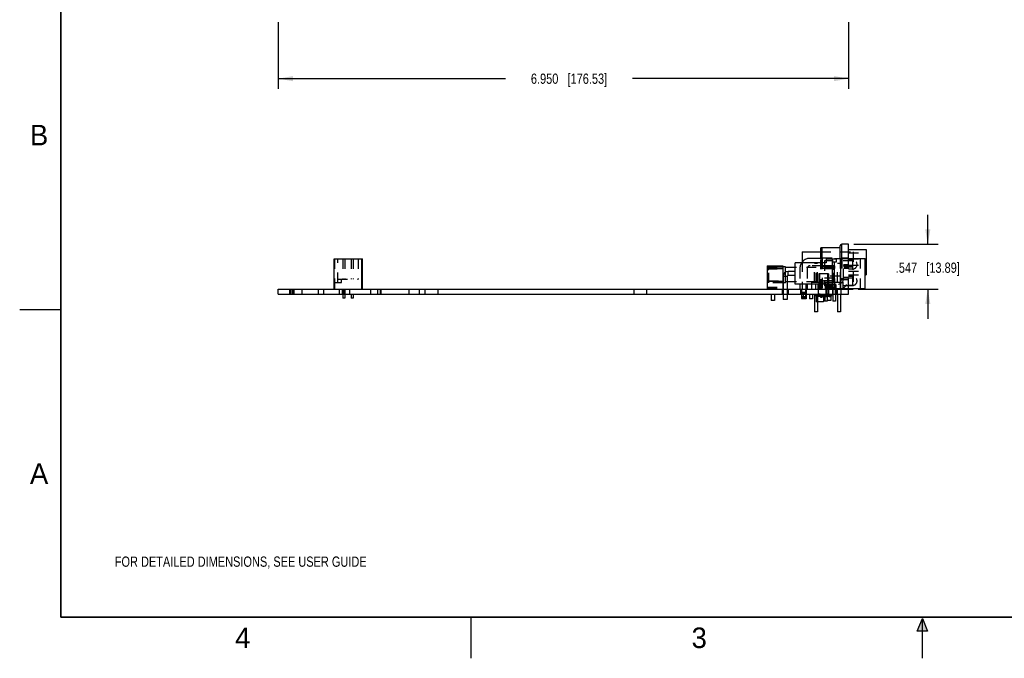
# Model space of a CAD drawing. Header units: inches. Extents: x 0 to 22, y 0 to 17.
# Tile 1 of 9: x 0 to 12, y 0 to 7.8. Entities that reach past the tile are written whole.
import ezdxf

# ---------------------------------------------------------------- set-up
doc = ezdxf.new("R2010")
doc.units = ezdxf.units.IN
doc.header["$LTSCALE"] = 1.21
doc.header["$MEASUREMENT"] = 0
doc.linetypes.add('HIDDEN', pattern=[0.2, 0.1, -0.1])
doc.layers.get('0').update_dxf_attribs({"linetype": 'CONTINUOUS'})
for name, color, linetype in [('DEFAULT_2', 8, 'HIDDEN'), ('DETAIL', 7, 'CONTINUOUS'), ('DIMENSIONS', 7, 'CONTINUOUS')]:
    doc.layers.add(name, color=color, linetype=linetype)
doc.styles.get("Standard").update_dxf_attribs({"font": 'txt', "width": 0.8})
doc.styles.add('TEXTSTYLE_2', font='txt')
doc.dimstyles.new('DIMSTYLE_1', dxfattribs={"dimtxt": 0.125, "dimasz": 0.18, "dimexe": 0.18, "dimexo": 0.0625, "dimgap": 0.09, "dimtad": 0, "dimtih": 1, "dimtoh": 1, "dimdec": 3, "dimzin": 4, "dimdsep": 46, "dimtxsty": 'STANDARD', "dimblk": '_FILLED', "dimblk1": '_FILLED', "dimblk2": '_FILLED', "dimcen": 0.09, "dimadec": 0, "dimazin": 0, "dimtp": 0.01, "dimtm": 0.01, "dimtfac": 1, "dimtdec": 3, "dimtofl": 0, "dimtmove": 0, "dimatfit": 3, "dimldrblk": '_FILLED', "dimfxl": 1, "dimtolj": 1, "dimtzin": 4, "dimarcsym": 0})

# ---------------------------------------------------------------- blocks, each defined once
blk = doc.blocks.new('_FILLED')
at = {"color": 0, "linetype": 'BYBLOCK'}
blk.add_solid([(0, 0), (-1, 0.174), (-1, -0.174)], dxfattribs=at)
blk = doc.blocks.new('*D0')
at = {"layer": 'DIMENSIONS', "color": 2, "linetype": 'CONTINUOUS'}
for p, q in [((3.151, 7.75), (3.151, 6.938)), ((10.101, 7.75), (10.101, 6.938)), ((3.151, 7.063), (5.919, 7.063)), ((10.101, 7.063), (7.469, 7.063))]:
    blk.add_line(p, q, dxfattribs=at)
at = {"layer": 'DIMENSIONS', "color": 2, "linetype": 'CONTINUOUS', "xscale": 0.18, "yscale": 0.18, "zscale": 0.18, "rotation": 180}
blk.add_blockref('_FILLED', (3.151, 7.063), dxfattribs=at)
at = {"layer": 'DIMENSIONS', "color": 2, "linetype": 'CONTINUOUS', "xscale": 0.18, "yscale": 0.18, "zscale": 0.18}
blk.add_blockref('_FILLED', (10.101, 7.063), dxfattribs=at)
at = {"layer": 'DIMENSIONS', "color": 2, "linetype": 'CONTINUOUS', "insert": (6.694, 7.125), "char_height": 0.125, "width": 1.425, "attachment_point": 2, "line_spacing_factor": 0.9}
blk.add_mtext('6.950{\\Ftxt.shx;\\W1.000000;\\H0.125000; }[176.53]', dxfattribs=at)
blk = doc.blocks.new('*D2')
at = {"layer": 'DIMENSIONS', "color": 2, "linetype": 'CONTINUOUS'}
for p, q in [((11.066, 5.045), (11.066, 5.405)), ((10.163, 5.045), (11.191, 5.045)), ((10.218, 4.498), (11.191, 4.498)), ((11.066, 4.498), (11.066, 4.138))]:
    blk.add_line(p, q, dxfattribs=at)
at = {"layer": 'DIMENSIONS', "color": 2, "linetype": 'CONTINUOUS', "xscale": 0.18, "yscale": 0.18, "zscale": 0.18}
for p, rotation in [((11.066, 5.045), 270), ((11.066, 4.498), 90)]:
    blk.add_blockref('_FILLED', p, dxfattribs=dict(at, rotation=rotation))
at = {"layer": 'DIMENSIONS', "color": 2, "linetype": 'CONTINUOUS', "insert": (11.066, 4.822), "char_height": 0.125, "width": 1.225, "attachment_point": 2, "line_spacing_factor": 0.9}
blk.add_mtext('.547{\\Ftxt.shx;\\W1.000000;\\H0.125000; }[13.89]', dxfattribs=at)

msp = doc.modelspace()

# ---------------------------------------------------------------- hatches: boundary and pattern name
at = {"linetype": 'CONTINUOUS'}
msp.add_hatch(color=2, dxfattribs=at).paths.add_polyline_path([(10.9375, 0.3287), (11, 0.485), (11.0625, 0.3287)])

# ---------------------------------------------------------------- linework, layer by layer
at = {"color": 7, "linetype": 'CONTINUOUS'}
for p, q in [((10.1005, 5.0452), (10.0175, 5.0452)), ((10.0175, 4.8722), (10.0175, 5.0452)), ((10.1005, 4.8722), (10.1005, 5.0452)), ((9.5365, 4.9512), (9.7625, 4.9512)), ((9.5365, 4.9512), (9.5365, 4.8293)), ((9.9975, 5.0017), (9.7625, 5.0017)), ((9.7625, 4.8732), (9.7625, 5.0017)), ((9.7775, 4.9957), (9.7625, 4.9957)), ((9.7775, 4.8192), (9.7775, 4.9957)), ((9.9975, 4.8722), (9.9975, 5.0252)), ((10.1005, 4.9822), (10.3155, 4.9822)), ((10.3155, 4.9822), (10.3155, 4.6742)), ((3.8305, 4.4982), (3.8305, 4.8682)), ((3.8305, 4.8682), (4.1755, 4.8682)), ((4.1705, 4.4982), (4.1705, 4.8682)), ((4.1755, 4.4982), (4.1755, 4.8682)), ((9.8265, 4.8192), (9.4515, 4.8192)), ((9.4515, 4.5602), (9.4515, 4.8192)), ((9.7775, 4.8732), (9.6315, 4.8732)), ((9.8265, 4.8672), (9.9509, 4.8672)), ((9.8265, 4.8672), (9.8265, 4.8192)), ((9.8985, 4.8672), (9.8985, 4.5122)), ((9.9509, 4.8272), (9.8985, 4.8272)), ((9.9273, 4.8722), (10.3035, 4.8722)), ((9.9273, 4.8672), (9.9273, 4.8722)), ((9.9273, 4.5522), (9.9273, 4.8272)), ((9.9509, 4.8672), (9.9509, 4.8272)), ((10.0062, 4.5072), (10.0062, 4.8722)), ((10.3035, 4.5072), (10.3035, 4.8722)), ((9.1083, 4.7804), (9.2983, 4.7804)), ((9.1083, 4.7804), (9.1083, 4.4982)), ((9.1083, 4.7709), (9.2983, 4.7709)), ((9.1083, 4.7516), (9.2983, 4.7516)), ((9.2983, 4.7804), (9.2983, 4.4982)), ((9.3335, 4.7716), (9.2983, 4.7716)), ((9.3335, 4.7064), (9.3335, 4.7716)), ((9.4515, 4.7608), (9.3335, 4.7608)), ((9.4515, 4.7142), (9.3635, 4.7142)), ((9.3635, 4.6642), (9.3635, 4.7142)), ((9.9273, 4.7804), (9.8985, 4.7804)), ((9.9273, 4.7782), (9.8985, 4.7782)), ((9.9273, 4.7694), (9.8985, 4.7694)), ((9.9273, 4.7516), (9.8985, 4.7516)), ((9.1083, 4.5948), (9.2983, 4.5948)), ((9.3015, 4.5747), (9.2983, 4.5747)), ((9.3515, 4.6522), (9.3015, 4.6522)), ((9.3015, 4.6522), (9.3015, 4.4982)), ((9.3515, 4.6522), (9.3515, 4.4982)), ((9.4515, 4.5856), (9.3515, 4.5856)), ((9.4515, 4.6642), (9.3635, 4.6642)), ((9.8265, 4.5602), (9.4515, 4.5602)), ((9.5065, 4.5602), (9.5065, 4.4982)), ((9.5805, 4.5602), (9.5805, 4.4982)), ((9.5965, 4.5602), (9.5965, 4.4982)), ((9.6545, 4.4982), (9.6545, 4.5602)), ((9.7427, 4.4982), (9.7427, 4.5602)), ((9.8185, 4.5602), (9.8185, 4.4982)), ((9.8265, 4.5602), (9.8265, 4.5122)), ((9.9273, 4.5948), (9.8985, 4.5948)), ((10.3035, 4.6742), (10.3155, 4.6742)), ((3.1505, 4.4362), (3.1505, 4.4982)), ((3.1505, 4.4982), (10.1555, 4.4982)), ((9.2033, 4.5002), (9.1533, 4.5002)), ((9.1533, 4.4982), (9.1533, 4.5002)), ((9.2033, 4.4982), (9.2033, 4.5002)), ((9.8265, 4.5122), (9.9509, 4.5122)), ((9.8345, 4.5122), (9.8345, 4.4982)), ((9.8877, 4.5002), (9.8377, 4.5002)), ((9.8377, 4.4982), (9.8377, 4.5002)), ((9.8877, 4.4982), (9.8877, 4.5002)), ((9.8985, 4.5522), (9.9509, 4.5522)), ((9.9273, 4.5072), (9.9273, 4.5122)), ((9.9273, 4.5072), (10.3035, 4.5072)), ((9.9327, 4.4982), (9.9327, 4.5072)), ((9.9345, 4.4982), (9.9345, 4.5072)), ((9.9509, 4.5122), (9.9509, 4.5522)), ((10.0345, 4.4982), (10.0345, 4.5072)), ((10.1005, 4.4362), (10.1005, 4.5072)), ((10.1555, 4.5072), (10.1555, 4.4982)), ((3.1505, 4.4362), (10.1005, 4.4362)), ((3.938, 4.4362), (3.938, 4.3862)), ((3.963, 4.3862), (3.938, 4.3862)), ((3.963, 4.4362), (3.963, 4.3862)), ((4.038, 4.4362), (4.038, 4.3862)), ((4.063, 4.3862), (4.038, 4.3862)), ((4.063, 4.4362), (4.063, 4.3862)), ((9.1568, 4.4362), (9.1568, 4.3582)), ((9.1998, 4.3582), (9.1568, 4.3582)), ((9.1998, 4.4362), (9.1998, 4.3582)), ((9.3015, 4.4362), (9.3015, 4.3732)), ((9.3515, 4.3732), (9.3015, 4.3732)), ((9.3515, 4.4362), (9.3515, 4.3732)), ((9.5265, 4.4362), (9.5265, 4.3849)), ((9.5265, 4.3906), (9.5765, 4.3906)), ((9.5265, 4.3849), (9.5765, 4.3849)), ((9.5465, 4.3849), (9.5465, 4.3792)), ((9.5825, 4.3792), (9.5465, 4.3792)), ((9.5765, 4.4362), (9.5765, 4.3849)), ((9.5825, 4.4362), (9.5825, 4.3792)), ((9.6245, 4.4362), (9.6245, 4.3792)), ((9.6605, 4.3792), (9.6245, 4.3792)), ((9.6605, 4.4362), (9.6605, 4.3792)), ((9.687, 4.4362), (9.687, 4.2232)), ((9.722, 4.4362), (9.722, 4.2232)), ((9.7945, 4.3442), (9.722, 4.3442)), ((9.7625, 4.3982), (9.7625, 4.4362)), ((9.7775, 4.3982), (9.7625, 4.3982)), ((9.7775, 4.3982), (9.7775, 4.4362)), ((9.7945, 4.4362), (9.7945, 4.3442)), ((9.7945, 4.4092), (9.8105, 4.4092)), ((9.8105, 4.4362), (9.8105, 4.3532)), ((9.8405, 4.3532), (9.8105, 4.3532)), ((9.8185, 4.4362), (9.8185, 4.4052)), ((9.8345, 4.4052), (9.8185, 4.4052)), ((9.8345, 4.4362), (9.8345, 4.4052)), ((9.8405, 4.4362), (9.8405, 4.3532)), ((9.8405, 4.4092), (9.8412, 4.4092)), ((9.8412, 4.4362), (9.8412, 4.3582)), ((9.8842, 4.3582), (9.8412, 4.3582)), ((9.8842, 4.4362), (9.8842, 4.3582)), ((9.9105, 4.4362), (9.9105, 4.3532)), ((9.9405, 4.3532), (9.9105, 4.3532)), ((9.9405, 4.4362), (9.9405, 4.3532)), ((9.967, 4.4362), (9.967, 4.2232)), ((10.002, 4.4362), (10.002, 4.2232)), ((9.722, 4.2232), (9.687, 4.2232)), ((10.002, 4.2232), (9.967, 4.2232))]:
    msp.add_line(p, q, dxfattribs=at)
at = {"color": 2, "linetype": 'CONTINUOUS'}
for p, q in [((0, 4.25), (0.5, 4.25)), ((5.5, 0), (5.5, 0.5)), ((10.9375, 0.3287), (11, 0.485)), ((11, 0.485), (11.0625, 0.3287)), ((11, 0), (11, 0.485)), ((11.0625, 0.3287), (10.9375, 0.3287))]:
    msp.add_line(p, q, dxfattribs=at)
at = {"color": 7, "linetype": 'CONTINUOUS', "const_width": 0.02}
for points in [[(0.5, 16.5), (0.5, 0.5)], [(0.5, 0.5), (21.5, 0.5)]]:
    msp.add_lwpolyline(points, dxfattribs=at)
at = {"color": 7, "linetype": 'CONTINUOUS'}
for centre, radius, start, end in [((10.0175, 5.0252), 0.02, 90, 180), ((9.6315, 4.7482), 0.125, 90, 145.37093), ((9.3635, 4.6522), 0.062, 90, 180), ((9.3635, 4.6522), 0.012, 90, 180), ((9.872, 4.4362), 0.027, 296.87359, 360)]:
    msp.add_arc(centre, radius, start, end, dxfattribs=at)
at = {"layer": 'DEFAULT_2', "color": 8, "linetype": 'HIDDEN'}
for p, q in [((9.7625, 4.9512), (10.1555, 4.9512)), ((10.1005, 4.9407), (10.3155, 4.9407)), ((10.1555, 4.9512), (10.1555, 4.5072)), ((3.8355, 4.8682), (3.8355, 4.4982)), ((3.8755, 4.5782), (3.8755, 4.8682)), ((3.938, 4.8682), (3.938, 4.6182)), ((3.963, 4.8682), (3.963, 4.6182)), ((4.038, 4.8682), (4.038, 4.6182)), ((4.063, 4.8682), (4.063, 4.6182)), ((4.1255, 4.8682), (4.1255, 4.6182)), ((9.5365, 4.8293), (9.5365, 4.4982)), ((9.687, 4.8142), (9.722, 4.8142)), ((9.687, 4.5842), (9.687, 4.8142)), ((9.722, 4.5842), (9.722, 4.8142)), ((9.7625, 4.4982), (9.7625, 4.8732)), ((9.7775, 4.4982), (9.7775, 4.8192)), ((9.7805, 4.8782), (10.1005, 4.8782)), ((9.7805, 4.8782), (9.7805, 4.4982)), ((10.1555, 4.8442), (9.8065, 4.8442)), ((9.8065, 4.8442), (9.8065, 4.5382)), ((9.9478, 4.8672), (9.9478, 4.8272)), ((9.967, 4.8142), (10.002, 4.8142)), ((9.967, 4.5842), (9.967, 4.8142)), ((9.9975, 4.8722), (9.9975, 4.6312)), ((10.0009, 4.5072), (10.0009, 4.8722)), ((10.002, 4.5842), (10.002, 4.8142)), ((10.0175, 4.8722), (10.0175, 4.6112)), ((10.1005, 4.5072), (10.1005, 4.8722)), ((10.1005, 4.8662), (10.3005, 4.8662)), ((10.1475, 4.8542), (10.1005, 4.8542)), ((10.1475, 4.8542), (10.1475, 4.7422)), ((10.2447, 4.5072), (10.2447, 4.8722)), ((10.3005, 4.8662), (10.3005, 4.7902)), ((9.1083, 4.7782), (9.2983, 4.7782)), ((9.1083, 4.7694), (9.2983, 4.7694)), ((9.1083, 4.7602), (9.2983, 4.7602)), ((9.1083, 4.7594), (9.2983, 4.7594)), ((9.1083, 4.7475), (9.2983, 4.7475)), ((9.1083, 4.7467), (9.2983, 4.7467)), ((9.1083, 4.7375), (9.1268, 4.7375)), ((9.2983, 4.7716), (9.1268, 4.7716)), ((9.1268, 4.5747), (9.1268, 4.7716)), ((9.3335, 4.5747), (9.3335, 4.7064)), ((9.7075, 4.7608), (9.4515, 4.7608)), ((9.5065, 4.7482), (9.5065, 4.5602)), ((9.5965, 4.7482), (9.5965, 4.5602)), ((9.7775, 4.7832), (9.6315, 4.7832)), ((9.9142, 4.7716), (9.7075, 4.7716)), ((9.7075, 4.5747), (9.7075, 4.7716)), ((9.857, 4.6862), (9.736, 4.6862)), ((9.736, 4.6862), (9.736, 4.4362)), ((9.8985, 4.7804), (9.7427, 4.7804)), ((9.7427, 4.5602), (9.7427, 4.7804)), ((9.8985, 4.7782), (9.7427, 4.7782)), ((9.9327, 4.7709), (9.7427, 4.7709)), ((9.8985, 4.7694), (9.7427, 4.7694)), ((9.9327, 4.7602), (9.7427, 4.7602)), ((9.9327, 4.7594), (9.7427, 4.7594)), ((9.8985, 4.7516), (9.7427, 4.7516)), ((9.9327, 4.7475), (9.7427, 4.7475)), ((9.9327, 4.7467), (9.7427, 4.7467)), ((9.748, 4.6862), (9.748, 4.4362)), ((10.1555, 4.7792), (9.8065, 4.7792)), ((9.8065, 4.7702), (10.1555, 4.7702)), ((9.845, 4.6862), (9.845, 4.4362)), ((9.857, 4.6862), (9.857, 4.4362)), ((9.9142, 4.5747), (9.9142, 4.7716)), ((9.9327, 4.7375), (9.9142, 4.7375)), ((9.9327, 4.7804), (9.9273, 4.7804)), ((9.9327, 4.7782), (9.9273, 4.7782)), ((9.9327, 4.7694), (9.9273, 4.7694)), ((9.9327, 4.7516), (9.9273, 4.7516)), ((9.9327, 4.5072), (9.9327, 4.7804)), ((10.0385, 4.7982), (10.1005, 4.7982)), ((10.0385, 4.6222), (10.0385, 4.7982)), ((10.0385, 4.7542), (10.1005, 4.7542)), ((10.1005, 4.7902), (10.3005, 4.7902)), ((10.1475, 4.7422), (10.1005, 4.7422)), ((10.1005, 4.7157), (10.3155, 4.7157)), ((3.8305, 4.5782), (3.9205, 4.5782)), ((3.8755, 4.6182), (4.1255, 4.6182)), ((3.9205, 4.5782), (3.9205, 4.6182)), ((9.1083, 4.6088), (9.1268, 4.6088)), ((9.1083, 4.5989), (9.2983, 4.5989)), ((9.1268, 4.5984), (9.1083, 4.5984)), ((9.1268, 4.5978), (9.1083, 4.5978)), ((9.1268, 4.5997), (9.2983, 4.5997)), ((9.2983, 4.5747), (9.1268, 4.5747)), ((9.3335, 4.5747), (9.3015, 4.5747)), ((9.3515, 4.5856), (9.3335, 4.5856)), ((9.7075, 4.5856), (9.4515, 4.5856)), ((9.6545, 4.5842), (9.7545, 4.5842)), ((9.6545, 4.5602), (9.6545, 4.5842)), ((9.7005, 4.4982), (9.7005, 4.5602)), ((9.9142, 4.5747), (9.7075, 4.5747)), ((9.73, 4.4982), (9.73, 4.5602)), ((9.9142, 4.5997), (9.7427, 4.5997)), ((9.9327, 4.5989), (9.7427, 4.5989)), ((9.8985, 4.5948), (9.7427, 4.5948)), ((9.7545, 4.4982), (9.7545, 4.5842)), ((9.9975, 4.6547), (9.7775, 4.6547)), ((9.8065, 4.6352), (10.1555, 4.6352)), ((9.8265, 4.5602), (9.9765, 4.5602)), ((9.863, 4.4982), (9.863, 4.5602)), ((9.9327, 4.6088), (9.9142, 4.6088)), ((9.9142, 4.5984), (9.9327, 4.5984)), ((9.9142, 4.5978), (9.9327, 4.5978)), ((9.9327, 4.5948), (9.9273, 4.5948)), ((9.9345, 4.5842), (10.0345, 4.5842)), ((9.9345, 4.5072), (9.9345, 4.5842)), ((10.1005, 4.6112), (10.0175, 4.6112)), ((10.0345, 4.5072), (10.0345, 4.5842)), ((10.0385, 4.6422), (10.1005, 4.6422)), ((10.1005, 4.6742), (10.3035, 4.6742)), ((10.1475, 4.6542), (10.1005, 4.6542)), ((10.1475, 4.6542), (10.1475, 4.5422)), ((3.293, 4.4362), (3.293, 4.4982)), ((3.3055, 4.4362), (3.3055, 4.4982)), ((3.323, 4.4362), (3.323, 4.4982)), ((3.328, 4.4982), (3.328, 4.4362)), ((3.3455, 4.4362), (3.3455, 4.4982)), ((3.438, 4.4982), (3.438, 4.4362)), ((3.6365, 4.4982), (3.6365, 4.4362)), ((3.7035, 4.4982), (3.7035, 4.4362)), ((3.898, 4.4362), (3.898, 4.4982)), ((3.935, 4.4362), (3.935, 4.4982)), ((3.938, 4.4362), (3.938, 4.4982)), ((3.9414, 4.4362), (3.9414, 4.4982)), ((3.9597, 4.4362), (3.9597, 4.4982)), ((3.963, 4.4362), (3.963, 4.4982)), ((3.966, 4.4362), (3.966, 4.4982)), ((4.023, 4.4362), (4.023, 4.4982)), ((4.278, 4.4362), (4.278, 4.4982)), ((4.366, 4.4362), (4.366, 4.4982)), ((4.397, 4.4362), (4.397, 4.4982)), ((4.403, 4.4362), (4.403, 4.4982)), ((4.748, 4.4362), (4.748, 4.4982)), ((4.873, 4.4362), (4.873, 4.4982)), ((4.9425, 4.4362), (4.9425, 4.4982)), ((5.0985, 4.4362), (5.0985, 4.4982)), ((7.4875, 4.4362), (7.4875, 4.4982)), ((7.6435, 4.4362), (7.6435, 4.4982)), ((9.1083, 4.5232), (9.2983, 4.5232)), ((9.1083, 4.5082), (9.2983, 4.5082)), ((9.2902, 4.4982), (9.2902, 4.4362)), ((9.3015, 4.4982), (9.3015, 4.4362)), ((9.3515, 4.4982), (9.3515, 4.4362)), ((9.3632, 4.4982), (9.3632, 4.4362)), ((9.5165, 4.4982), (9.5165, 4.4362)), ((9.5265, 4.4982), (9.5265, 4.4362)), ((9.5765, 4.4582), (9.5265, 4.4582)), ((9.5265, 4.454), (9.5765, 4.454)), ((9.5765, 4.4407), (9.5265, 4.4407)), ((9.5265, 4.4403), (9.5288, 4.4362)), ((9.5765, 4.4982), (9.5765, 4.4362)), ((9.5835, 4.4982), (9.5835, 4.4362)), ((9.734, 4.4362), (9.734, 4.4982)), ((9.9327, 4.5232), (9.7427, 4.5232)), ((9.9327, 4.5082), (9.7427, 4.5082)), ((10.1555, 4.5382), (9.8065, 4.5382)), ((9.8185, 4.5122), (9.8265, 4.5122)), ((9.829, 4.4362), (9.829, 4.4982)), ((9.838, 4.4362), (9.838, 4.4982)), ((9.859, 4.4362), (9.859, 4.4982)), ((9.86, 4.4362), (9.86, 4.4982)), ((9.908, 4.4362), (9.908, 4.4982)), ((9.9105, 4.4982), (9.9105, 4.4362)), ((9.9405, 4.4982), (9.9405, 4.4362)), ((9.943, 4.4362), (9.943, 4.4982)), ((9.9478, 4.5122), (9.9478, 4.5522)), ((9.9605, 4.4982), (9.9605, 4.4362)), ((9.963, 4.4362), (9.963, 4.4982)), ((10.0075, 4.4982), (10.0075, 4.4362)), ((10.1475, 4.5422), (10.1005, 4.5422)), ((9.5765, 4.4039), (9.5265, 4.4039)), ((9.5765, 4.3982), (9.5265, 4.3982)), ((9.5465, 4.4362), (9.5465, 4.3849)), ((9.7045, 4.4362), (9.7045, 4.3442)), ((9.722, 4.3442), (9.7045, 4.3442)), ((9.872, 4.4212), (9.721, 4.4212)), ((9.7945, 4.4092), (9.721, 4.4092)), ((9.8405, 4.4092), (9.8105, 4.4092)), ((9.872, 4.4092), (9.8412, 4.4092))]:
    msp.add_line(p, q, dxfattribs=at)
for centre, radius, start, end in [((9.6315, 4.7482), 0.125, 145.37093, 180), ((10.1475, 4.7982), 0.056, 270, 90), ((9.6315, 4.7482), 0.035, 90, 180), ((9.9765, 4.6222), 0.124, 270, 360), ((9.9765, 4.6222), 0.062, 270, 360), ((10.0175, 4.6312), 0.02, 180, 270), ((10.1475, 4.5982), 0.056, 270, 90), ((9.721, 4.4362), 0.027, 180, 360), ((9.721, 4.4362), 0.015, 180, 360), ((9.872, 4.4362), 0.027, 180, 296.87359), ((9.872, 4.4362), 0.015, 180, 360)]:
    msp.add_arc(centre, radius, start, end, dxfattribs=at)
msp.add_open_spline([(9.5713, 4.4362), (9.5717, 4.437), (9.5725, 4.4386), (9.5743, 4.4416), (9.5756, 4.4438), (9.5765, 4.4452)], degree=3, knots=[0, 0, 0, 0, 0.2614258, 0.5159985, 1, 1, 1, 1], dxfattribs=at)

# ---------------------------------------------------------------- texts
at = {"color": 2, "linetype": 'CONTINUOUS', "char_height": 0.25, "width": 0.25, "attachment_point": 1, "line_spacing_factor": 0.9, "style": 'TEXTSTYLE_2'}
for s, insert in [('B', (0.125, 6.5)), ('A', (0.125, 2.375)), ('4', (2.625, 0.375)), ('3', (8.1875, 0.375))]:
    msp.add_mtext(s, dxfattribs=dict(at, insert=insert))
at = {"layer": 'DETAIL', "color": 2, "linetype": 'CONTINUOUS', "insert": (1.1587, 1.2404), "char_height": 0.125, "width": 3.9, "attachment_point": 1, "line_spacing_factor": 0.9}
msp.add_mtext('FOR DETAILED DIMENSIONS, SEE USER GUIDE', dxfattribs=at)

# ---------------------------------------------------------------- dimensions: what is measured, and where the dimension line sits
at = {"layer": 'DIMENSIONS', "color": 2, "linetype": 'CONTINUOUS'}
dim = msp.add_linear_dim(base=(10.1005, 7.0626), p1=(3.1505, 7.7501), p2=(10.1005, 7.7501), dimstyle='DIMSTYLE_1', dxfattribs=at)
dim.commit()
dim.dimension.update_dxf_attribs({"geometry": '*D0', "text_midpoint": (6.5443, 7.0626), "dimtype": 160})
dim = msp.add_linear_dim(base=(11.0655, 5.0452), p1=(10.2181, 4.4982), p2=(10.163, 5.0452), angle=90, dimstyle='DIMSTYLE_1', dxfattribs=at)
dim.commit()
dim.dimension.update_dxf_attribs({"geometry": '*D2', "text_midpoint": (10.9405, 4.7594), "dimtype": 160})

doc.saveas('drawing.dxf')
